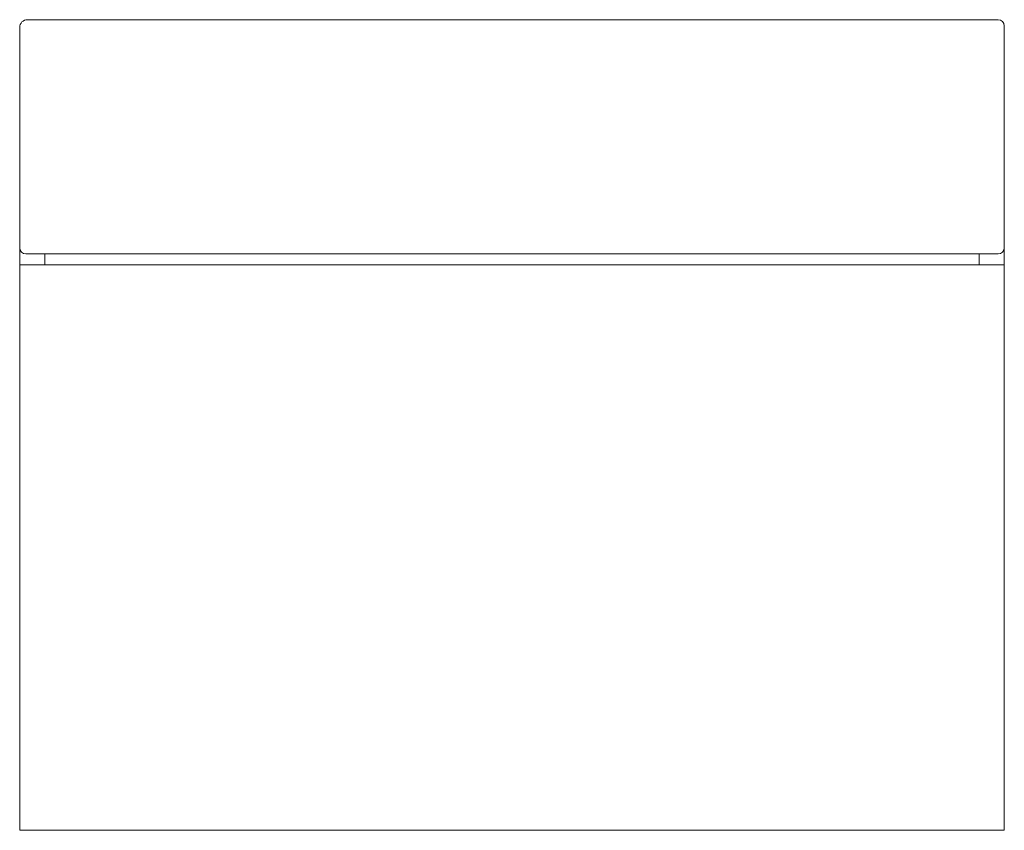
# Model space of a CAD drawing. Header units: millimetres. Extents: x 252.944 to 253.574, y 237.159 to 237.678.
import ezdxf

# ---------------------------------------------------------------- set-up
doc = ezdxf.new("R2010")
doc.units = ezdxf.units.MM
doc.layers.add('SANINDUSA', color=3, linetype='Continuous')

msp = doc.modelspace()

# ---------------------------------------------------------------- linework, layer by layer
at = {"layer": 'SANINDUSA', "linetype": 'Continuous', "lineweight": 15}
for p, q in [((252.94908, 237.6778), (253.57008, 237.6778)), ((252.94408, 237.5318), (252.94408, 237.6728)), ((253.57408, 237.6738), (253.57408, 237.6728)), ((253.57408, 237.6728), (253.57408, 237.5318)), ((252.94408, 237.5208), (252.94408, 237.5318)), ((253.57408, 237.5208), (253.57408, 237.5318)), ((252.94908, 237.5278), (252.94808, 237.5278)), ((253.57008, 237.5278), (252.94908, 237.5278)), ((252.96008, 237.5208), (252.96008, 237.5278)), ((252.96008, 237.5278), (252.96008, 237.5208)), ((253.55808, 237.5208), (253.55808, 237.5278)), ((253.55808, 237.5208), (253.55808, 237.5278)), ((253.57408, 237.5208), (252.94408, 237.5208)), ((252.94408, 237.5208), (252.94408, 237.1588)), ((253.57408, 237.1588), (253.57408, 237.5208)), ((252.94408, 237.1588), (253.57408, 237.1588))]:
    msp.add_line(p, q, dxfattribs=at)
for centre, radius, start, end in [((252.94908, 237.6728), 0.005, 90, 180), ((253.57008, 237.6738), 0.004, 0, 90), ((252.94808, 237.5318), 0.004, 180, 270), ((253.57008, 237.5318), 0.004, 270, 0)]:
    msp.add_arc(centre, radius, start, end, dxfattribs=at)

doc.saveas('drawing.dxf')
